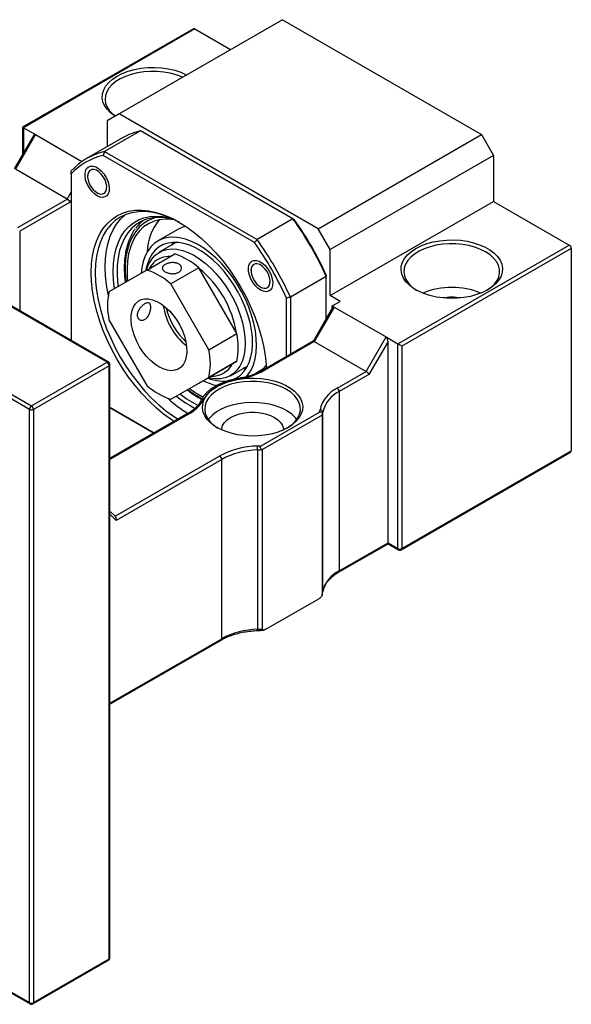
# Model space of a CAD drawing. Header units: millimetres. Extents: x 34 to 283, y 19 to 198.
# Tile 5 of 5: x 227 to 259, y 125 to 183. Entities that reach past the tile are written whole.
import ezdxf

# ---------------------------------------------------------------- set-up
doc = ezdxf.new("R2010")
doc.units = ezdxf.units.MM

msp = doc.modelspace()

# ---------------------------------------------------------------- linework, layer by layer
at = {"color": 7, "linetype": 'Continuous', "lineweight": 25}
for p, q in [((236.9943, 182.391), (226.8937, 176.56)), ((242.2631, 182.9275), (232.5993, 177.3488)), ((242.2631, 182.9275), (254.0482, 176.1241)), ((237.0777, 182.3827), (226.9425, 176.5318)), ((237.0777, 182.3827), (239.1985, 181.1584)), ((231.8922, 162.6551), (201.4866, 180.2078)), ((231.9755, 162.6633), (201.57, 180.2161)), ((227.296, 159.8656), (196.8904, 177.4184)), ((197.0083, 177.6225), (227.4139, 160.0698)), ((232.5993, 177.3488), (231.8922, 176.9404)), ((244.3844, 170.5454), (232.5993, 177.3488)), ((231.8922, 176.9404), (231.8922, 175.4099)), ((227.5534, 176.0978), (226.3979, 174.0964)), ((227.6496, 176.1236), (226.4711, 174.0823)), ((226.8937, 176.56), (226.8937, 174.9552)), ((226.9425, 176.5318), (227.6496, 176.1236)), ((227.6496, 176.1236), (230.4025, 174.5344)), ((233.8648, 176.3461), (231.7435, 175.1215)), ((242.8833, 171.1398), (233.8648, 176.3461)), ((244.3844, 170.5454), (254.0482, 176.1241)), ((254.0482, 176.1241), (254.7553, 174.8994)), ((232.7912, 175.9289), (230.6698, 174.7042)), ((240.607, 169.7325), (231.6627, 174.8959)), ((231.7435, 175.1215), (240.762, 169.9152)), ((254.7553, 174.8994), (245.0915, 169.3206)), ((254.7553, 174.8994), (254.7553, 172.1776)), ((229.5352, 172.3134), (226.4711, 174.0823)), ((229.7709, 173.8034), (229.7709, 163.936)), ((230.7358, 173.7519), (230.7358, 173.6635)), ((231.3014, 172.6837), (231.378, 172.6395)), ((226.6013, 170.6197), (229.5352, 172.3134)), ((229.7019, 172.1375), (226.7191, 170.4156)), ((245.0915, 166.5988), (254.7553, 172.1776)), ((254.7553, 172.1776), (259.2337, 169.5923)), ((242.8833, 171.1398), (240.762, 169.9152)), ((236.0754, 170.5119), (234.8969, 169.8316)), ((245.0915, 169.3206), (244.3844, 170.5454)), ((235.991, 169.7512), (234.9695, 169.1614)), ((235.8623, 169.7535), (235.8578, 169.6743)), ((249.0985, 163.7414), (259.2337, 169.5923)), ((234.2461, 168.109), (235.896, 169.0615)), ((245.0915, 166.5988), (245.0915, 169.3206)), ((259.3515, 169.3882), (249.3342, 163.6053)), ((259.3515, 169.3882), (259.3515, 157.4123)), ((234.2461, 168.109), (231.9998, 166.8118)), ((237.3165, 168.2415), (235.6665, 167.289)), ((239.5627, 164.3509), (237.3165, 168.2415)), ((240.4025, 168.1715), (240.4025, 168.083)), ((237.9128, 163.3984), (235.6665, 167.289)), ((244.8558, 167.7232), (242.7345, 166.4986)), ((244.8558, 165.2428), (244.8558, 167.7232)), ((240.9681, 167.1033), (241.0447, 167.0591)), ((242.4988, 162.9811), (242.4988, 166.4558)), ((242.7345, 166.4986), (242.7345, 163.1172)), ((245.6808, 166.2586), (245.0915, 166.5988)), ((245.2094, 165.9865), (245.6808, 166.2586)), ((245.231, 165.8927), (244.0755, 163.8913)), ((245.3272, 165.9185), (244.1487, 163.8772)), ((245.2094, 165.9865), (245.3272, 165.9185)), ((245.2094, 165.8552), (245.2094, 165.9865)), ((245.3272, 165.9185), (248.3914, 164.1496)), ((231.9998, 165.1716), (234.2461, 161.2809)), ((237.9128, 163.3984), (239.5627, 164.3509)), ((244.0797, 163.8937), (241.1315, 162.1918)), ((244.1487, 163.8772), (241.2148, 162.1835)), ((244.1487, 163.8772), (247.2129, 162.1083)), ((247.2129, 162.1083), (248.3914, 164.1496)), ((248.5092, 163.8891), (247.3795, 161.9324)), ((248.3914, 164.1496), (249.0985, 163.7414)), ((248.5092, 151.9695), (248.5092, 163.8891)), ((249.0985, 151.6294), (249.0985, 163.7414)), ((249.3342, 163.6053), (249.3342, 151.6294)), ((227.4139, 160.0698), (231.8922, 162.6551)), ((237.3165, 161.4134), (239.5627, 162.7106)), ((239.5627, 162.7106), (237.9128, 161.7581)), ((232.0101, 162.4509), (227.5317, 159.8656)), ((232.0101, 127.3397), (232.0101, 162.4509)), ((232.0589, 127.4077), (232.0589, 162.519)), ((239.1858, 161.8578), (240.2074, 162.4475)), ((240.0956, 162.3009), (239.9683, 162.3095)), ((240.0742, 162.3706), (240.145, 162.3348)), ((240.5243, 161.9184), (240.9084, 162.1401)), ((245.5015, 161.1204), (247.2129, 162.1083)), ((235.6665, 160.4609), (237.9128, 161.7581)), ((235.6665, 160.4609), (237.3165, 161.4134)), ((247.3795, 161.9324), (245.6194, 160.9163)), ((245.6194, 160.9163), (245.6194, 150.3013)), ((227.296, 124.7544), (227.296, 159.8656)), ((227.5317, 159.8656), (227.5317, 124.7544)), ((232.0589, 159.9695), (234.6704, 158.4619)), ((234.6704, 158.4619), (232.0589, 159.9695)), ((241.0065, 157.7091), (244.4626, 159.7042)), ((244.6515, 149.0773), (244.6515, 159.6923)), ((236.6284, 159.5922), (232.0589, 156.9543)), ((244.6201, 159.523), (241.0846, 157.482)), ((244.6201, 159.523), (244.6201, 148.908)), ((240.7914, 157.4639), (240.7914, 146.8489)), ((241.0846, 146.867), (241.0846, 157.482)), ((249.3342, 151.6294), (259.3515, 157.4123)), ((238.6712, 156.9052), (232.4218, 153.2975)), ((238.6712, 146.2901), (238.6712, 156.9052)), ((249.2997, 151.5531), (259.2825, 157.316)), ((232.3871, 153.5179), (232.0589, 153.8453)), ((245.5849, 150.2249), (248.5092, 151.9132)), ((245.6194, 150.3013), (248.5092, 151.9695)), ((248.5092, 151.9695), (249.0985, 151.6294)), ((248.5092, 151.9132), (249.133, 151.5531)), ((241.2889, 146.8488), (244.4158, 148.654)), ((244.6507, 149.0638), (244.6515, 149.0773)), ((232.0589, 142.4166), (238.6366, 146.2138)), ((196.8904, 142.3072), (227.296, 124.7544)), ((196.925, 142.2308), (227.3305, 124.6781)), ((227.4972, 124.6781), (231.9755, 127.2634)), ((227.5317, 124.7544), (232.0101, 127.3397))]:
    msp.add_line(p, q, dxfattribs=at)
at = {"color": 8, "linetype": 'Continuous', "lineweight": 25}
for p, q in [((226.9425, 176.5318), (226.9425, 175.0397)), ((229.5352, 172.3134), (229.7709, 172.7217)), ((229.7709, 172.2571), (229.7019, 172.1375)), ((226.7191, 170.4156), (226.7191, 165.6978)), ((235.7157, 169.5922), (235.8071, 169.7519)), ((236.7117, 159.5839), (232.0589, 156.8979)), ((232.367, 153.538), (238.5533, 157.1093)), ((232.4218, 153.2975), (232.0589, 153.6594)), ((232.0589, 142.473), (238.6712, 146.2901))]:
    msp.add_line(p, q, dxfattribs=at)
at = {"color": 7, "linetype": 'Continuous', "lineweight": 25, "flags": 128}
for points in [[(232.3665, 177.2143), (232.3417, 177.2305), (232.0942, 177.4189), (231.8936, 177.6249), (231.7434, 177.8448), (231.6464, 178.0744), (231.6045, 178.3096), (231.6185, 178.5458), (231.6881, 178.7787), (231.812, 179.004), (231.9878, 179.2175), (232.2124, 179.4152), (232.4815, 179.5933), (232.7901, 179.7487), (233.1325, 179.8783), (233.5022, 179.9798), (233.8925, 180.0513), (234.296, 180.0915), (234.7052, 180.0995), (235.1125, 180.0754), (235.5103, 180.0194), (235.8912, 179.9327), (236.2482, 179.8168), (236.5744, 179.674), (236.6025, 179.6597)], [(236.3561, 179.5175), (236.3079, 179.5389), (235.9764, 179.6632), (235.6182, 179.7596), (235.2402, 179.8263), (234.8497, 179.862), (234.4545, 179.866), (234.0622, 179.8382), (233.6804, 179.7791), (233.3165, 179.69), (232.9777, 179.5724), (232.6705, 179.4288), (232.4009, 179.262), (232.1742, 179.075), (231.9947, 178.8717), (231.866, 178.6559), (231.7906, 178.4319), (231.7699, 178.2041), (231.8043, 177.9767), (231.8933, 177.7544), (232.0349, 177.5413), (232.2266, 177.3418), (232.3771, 177.2204)], [(231.3015, 172.5068), (231.1357, 172.6248), (230.9789, 172.7813), (230.8394, 172.9677), (230.7249, 173.1741), (230.6414, 173.3892), (230.5936, 173.6015), (230.5839, 173.7995), (230.6128, 173.9726), (230.6789, 174.1114), (230.7786, 174.2085), (230.9065, 174.2585), (231.0557, 174.2589), (231.2181, 174.2096), (231.385, 174.1133), (231.5474, 173.9751), (231.6966, 173.8024), (231.8244, 173.6047), (231.9241, 173.3926), (231.9902, 173.1774), (232.0192, 172.9709), (232.0095, 172.7841), (231.9616, 172.627), (231.8782, 172.5083), (231.7636, 172.4342), (231.6242, 172.4088), (231.4673, 172.4334), (231.3015, 172.5068)], [(230.7694, 173.4226), (230.8371, 173.232), (230.9366, 173.0485), (231.0609, 172.8847), (231.2016, 172.7517), (231.3491, 172.6585), (231.4934, 172.6116), (231.6246, 172.6142), (231.7337, 172.666), (231.8135, 172.7635), (231.8583, 172.9001), (231.8652, 173.0664), (231.8337, 173.2512), (231.7659, 173.4418), (231.6665, 173.6253), (231.5422, 173.7892), (231.4015, 173.9222), (231.254, 174.0153), (231.1097, 174.0622), (230.9785, 174.0596), (230.8693, 174.0079), (230.7896, 173.9103), (230.7447, 173.7738), (230.7378, 173.6074), (230.7694, 173.4226)], [(235.8566, 159.1466), (235.6829, 159.2611), (235.2344, 159.5882), (234.7928, 159.9562), (234.3613, 160.3623), (233.9434, 160.8035), (233.5421, 161.2763), (233.1606, 161.7773), (232.8017, 162.3025), (232.4682, 162.8479), (232.1626, 163.4095), (231.8872, 163.9829), (231.6441, 164.5638), (231.4352, 165.1477), (231.2621, 165.7303), (231.1261, 166.307), (231.0282, 166.8736), (230.9691, 167.4256), (230.9494, 167.9588), (230.9691, 168.4693), (231.0282, 168.9531), (231.1261, 169.4066), (231.2621, 169.8263), (231.4352, 170.209), (231.6441, 170.5518), (231.8872, 170.852), (232.1626, 171.1075), (232.4682, 171.3162), (232.8017, 171.4766), (233.1606, 171.5874), (233.5421, 171.6478), (233.9434, 171.6574), (234.3613, 171.616), (234.7928, 171.524), (235.2344, 171.3821), (235.6829, 171.1914), (236.1349, 170.9533), (236.5868, 170.6696), (237.0353, 170.3425), (237.477, 169.9745), (237.9084, 169.5683), (238.3263, 169.1272), (238.7276, 168.6543), (239.1091, 168.1534), (239.468, 167.6282), (239.8015, 167.0827), (240.1071, 166.5212), (240.3825, 165.9478), (240.6256, 165.3669), (240.8345, 164.7829), (241.0076, 164.2004), (241.1436, 163.6236), (241.2415, 163.0571), (241.3006, 162.5051), (241.3129, 162.2965)], [(236.195, 170.9182), (235.811, 171.1179), (235.3727, 171.3043), (234.9411, 171.443), (234.5195, 171.5329), (234.1111, 171.5733), (233.7189, 171.564), (233.3461, 171.5049), (232.9953, 171.3966), (232.6694, 171.2399), (232.3707, 171.0359), (232.1016, 170.7863), (231.864, 170.4928), (231.6599, 170.1578), (231.4907, 169.7839), (231.3578, 169.3737), (231.2621, 168.9306), (231.2044, 168.4577), (231.1851, 167.9588), (231.2044, 167.4377), (231.2621, 166.8982), (231.3578, 166.3446), (231.4907, 165.7809), (231.6599, 165.2116), (231.864, 164.641), (232.1016, 164.0733), (232.3707, 163.5129), (232.6694, 162.9641), (232.9953, 162.431), (233.3461, 161.9178), (233.7189, 161.4282), (234.1111, 160.9661), (234.5195, 160.535), (234.9411, 160.1381), (235.3727, 159.7784), (235.811, 159.4587), (236.0875, 159.28)], [(231.961, 166.6178), (231.947, 166.6847), (231.8514, 167.2384), (231.7937, 167.7778), (231.7744, 168.299), (231.7937, 168.7979), (231.8514, 169.2707), (231.947, 169.7139), (232.08, 170.124), (232.2492, 170.498), (232.4533, 170.833), (232.6908, 171.1264), (232.96, 171.3761), (232.9764, 171.3891)], [(232.325, 166.9996), (232.324, 167.0064), (232.2654, 167.5258), (232.2458, 168.0269), (232.2654, 168.5053), (232.324, 168.9569), (232.4212, 169.378), (232.5561, 169.765), (232.7276, 170.1145), (232.9342, 170.4235), (233.1741, 170.6894), (233.4453, 170.91), (233.7455, 171.0834), (234.0721, 171.208), (234.4224, 171.2829), (234.7933, 171.3073), (235.1816, 171.2811), (235.5842, 171.2046), (235.6738, 171.1811)], [(235.8758, 171.085), (235.7165, 171.1275), (235.319, 171.2006), (234.9361, 171.2231), (234.5709, 171.1948), (234.2266, 171.116), (233.9064, 170.9873), (233.6131, 170.8099), (233.3491, 170.5852), (233.1169, 170.3154), (232.9185, 170.0028), (232.7556, 169.65), (232.6296, 169.2603), (232.5416, 168.837), (232.4925, 168.3839), (232.4827, 167.9049), (232.5122, 167.4043), (232.5444, 167.1263)], [(235.8758, 171.085), (235.6869, 171.1095), (235.3164, 171.1211), (234.9644, 171.0815), (234.6344, 170.9912), (234.3294, 170.851), (234.0522, 170.6621), (233.8055, 170.4265), (233.5916, 170.1462), (233.4124, 169.8238), (233.2696, 169.4625), (233.1646, 169.0655), (233.0983, 168.6366), (233.0714, 168.1798), (233.0841, 167.6993), (233.1054, 167.4503)], [(240.4374, 165.4428), (240.2723, 165.9125), (240.0738, 166.3791), (239.844, 166.8374), (239.5855, 167.2822), (239.3012, 167.7085), (238.9944, 168.1114), (238.6686, 168.4864), (238.3274, 168.8291), (237.9748, 169.1358), (237.6146, 169.403), (237.2511, 169.6276), (236.8882, 169.8071), (236.5301, 169.9394), (236.181, 170.0231), (235.8446, 170.0571), (235.5249, 170.0412), (235.2255, 169.9755), (234.9497, 169.8608), (234.7007, 169.6982), (234.4813, 169.4898), (234.294, 169.2378), (234.1409, 168.9451), (234.0238, 168.615), (233.9439, 168.2513), (233.9055, 167.9123)], [(240.2219, 165.4568), (240.0623, 165.9094), (239.8693, 166.3588), (239.6453, 166.7995), (239.393, 167.2262), (239.1154, 167.6337), (238.816, 168.0171), (238.4983, 168.3718), (238.1663, 168.6933), (237.8239, 168.9778), (237.4752, 169.2219), (237.1247, 169.4226), (236.7764, 169.5774), (236.4346, 169.6845), (236.1035, 169.7426), (235.7871, 169.7509), (235.4892, 169.7094), (235.2135, 169.6186), (234.9632, 169.4796), (234.7415, 169.294), (234.551, 169.0641), (234.394, 168.7928), (234.2725, 168.4832), (234.1879, 168.1392), (234.1758, 168.0684)], [(254.4018, 166.939), (254.0932, 166.7836), (253.7508, 166.654), (253.381, 166.5525), (252.9908, 166.481), (252.5873, 166.4408), (252.178, 166.4327), (251.7707, 166.4569), (251.3729, 166.5129), (250.992, 166.5996), (250.6351, 166.7154), (250.3089, 166.8583), (250.0193, 167.0254), (249.7719, 167.2138), (249.5712, 167.4198), (249.421, 167.6397), (249.3241, 167.8693), (249.2822, 168.1045), (249.2962, 168.3407), (249.3658, 168.5736), (249.4896, 168.7989), (249.6655, 169.0124), (249.8901, 169.21), (250.1591, 169.3882), (250.4678, 169.5436), (250.8101, 169.6732), (251.1799, 169.7747), (251.5702, 169.8462), (251.9737, 169.8864), (252.3829, 169.8944), (252.7902, 169.8703), (253.188, 169.8143), (253.5689, 169.7276), (253.9258, 169.6117), (254.2521, 169.4689), (254.5416, 169.3018), (254.789, 169.1134), (254.9897, 168.9074), (255.1399, 168.6875), (255.2368, 168.4579), (255.2787, 168.2227), (255.2647, 167.9865), (255.1952, 167.7535), (255.0713, 167.5283), (254.8954, 167.3148), (254.6709, 167.1171), (254.4018, 166.939)], [(254.2839, 169.1841), (253.9856, 169.3338), (253.6541, 169.4581), (253.2958, 169.5545), (252.9178, 169.6212), (252.5274, 169.6569), (252.1322, 169.6609), (251.7398, 169.6331), (251.358, 169.574), (250.9942, 169.4849), (250.6553, 169.3673), (250.3481, 169.2237), (250.0786, 169.0569), (249.8518, 168.8699), (249.6724, 168.6666), (249.5437, 168.4508), (249.4683, 168.2268), (249.4476, 167.999), (249.482, 167.7716), (249.5709, 167.5493), (249.7126, 167.3362), (249.9042, 167.1367), (250.1421, 166.9544), (250.2194, 166.9051)], [(234.683, 168.9434), (234.9011, 169.1193), (235.1476, 169.2482), (235.4193, 169.3283), (235.7125, 169.3587), (236.0236, 169.3389), (236.3484, 169.2691), (236.6827, 169.1503), (237.0222, 168.9841), (237.3624, 168.7726), (237.6988, 168.5185), (238.0272, 168.2253), (238.3432, 167.8966), (238.6427, 167.5368), (238.9218, 167.1505), (239.1769, 166.7429), (239.4045, 166.3192), (239.6019, 165.885), (239.7663, 165.4458), (239.8957, 165.0075), (239.9884, 164.5757), (240.0431, 164.1561), (240.0592, 163.7542), (240.0363, 163.3751), (239.975, 163.0239), (239.8758, 162.705), (239.7402, 162.4228), (239.5698, 162.1807), (239.367, 161.9821), (239.1343, 161.8294), (238.8748, 161.7248), (238.5919, 161.6694), (238.2892, 161.6642), (237.9708, 161.709), (237.8698, 161.733)], [(254.3415, 166.9051), (254.3526, 166.912), (254.6014, 167.0893), (254.805, 167.2849), (254.9594, 167.495), (255.0617, 167.7154), (255.1099, 167.9419), (255.103, 168.1701), (255.0412, 168.3954), (254.9256, 168.6137), (254.7586, 168.8205), (254.5433, 169.0119), (254.2839, 169.1841)], [(234.6366, 168.5359), (234.4586, 168.3242), (234.3694, 168.1802)], [(240.9682, 166.9263), (240.8024, 167.0444), (240.6456, 167.2009), (240.5061, 167.3873), (240.3916, 167.5936), (240.3081, 167.8087), (240.2602, 168.021), (240.2505, 168.219), (240.2795, 168.3921), (240.3456, 168.5309), (240.4453, 168.628), (240.5732, 168.6781), (240.7223, 168.6785), (240.8847, 168.6292), (241.0517, 168.5328), (241.2141, 168.3946), (241.3632, 168.222), (241.4911, 168.0243), (241.5908, 167.8121), (241.6569, 167.597), (241.6859, 167.3904), (241.6762, 167.2036), (241.6283, 167.0466), (241.5448, 166.9278), (241.4303, 166.8538), (241.2908, 166.8284), (241.134, 166.853), (240.9682, 166.9263)], [(240.7764, 168.4817), (240.6452, 168.4792), (240.536, 168.4274), (240.4563, 168.3299), (240.4114, 168.1933), (240.4045, 168.027), (240.436, 167.8422), (240.5038, 167.6515), (240.6032, 167.468), (240.7275, 167.3042), (240.8682, 167.1712), (241.0158, 167.0781), (241.16, 167.0312), (241.2912, 167.0337), (241.4004, 167.0855), (241.4801, 167.183), (241.525, 167.3196), (241.5319, 167.486), (241.5004, 167.6708), (241.4326, 167.8614), (241.3332, 168.0449), (241.2088, 168.2087), (241.0681, 168.3417), (240.9206, 168.4348), (240.7764, 168.4817)], [(234.9563, 162.3797), (234.7044, 162.5475), (234.4585, 162.7559), (234.2242, 163.0002), (234.0071, 163.2746), (233.8122, 163.5727), (233.6442, 163.8874), (233.5069, 164.2115), (233.4035, 164.5374), (233.3366, 164.8573), (233.3076, 165.1638), (233.3173, 165.4496), (233.3654, 165.7082), (233.4508, 165.9335), (233.5714, 166.1201), (233.7246, 166.2636), (233.9066, 166.3608), (234.1132, 166.4094), (234.3395, 166.4081), (234.5804, 166.3571), (234.83, 166.2575), (235.0826, 166.1117), (235.3322, 165.9231), (235.5731, 165.696), (235.7994, 165.4359), (236.006, 165.1488), (236.188, 164.8415), (236.3412, 164.5211), (236.4618, 164.1952), (236.5472, 163.8714), (236.5953, 163.5573), (236.605, 163.2602), (236.576, 162.9872), (236.5091, 162.7446), (236.4058, 162.538), (236.2685, 162.3725), (236.1004, 162.2517), (235.9055, 162.1786), (235.6884, 162.1549), (235.4541, 162.1811), (235.2082, 162.2567), (234.9563, 162.3797)], [(237.8422, 161.717), (238.0223, 161.6543), (238.3593, 161.5716), (238.6835, 161.5384), (238.9911, 161.555), (239.2784, 161.6212), (239.5418, 161.7363), (239.7781, 161.8989), (239.9845, 162.1069), (240.1585, 162.3579), (240.298, 162.6488), (240.4013, 162.9761), (240.467, 163.3358), (240.4945, 163.7235), (240.4833, 164.1346), (240.4337, 164.564), (240.3462, 165.0065), (240.2219, 165.4568)], [(240.1241, 161.7778), (240.2432, 161.9223), (240.4137, 162.195), (240.549, 162.5069), (240.6476, 162.8543), (240.7085, 163.2333), (240.7309, 163.6396), (240.7146, 164.0687), (240.6598, 164.5157), (240.567, 164.9754), (240.4374, 165.4428)], [(242.5931, 158.7883), (242.2879, 158.6347), (241.9493, 158.5065), (241.5837, 158.4061), (241.1978, 158.3354), (240.7987, 158.2957), (240.3941, 158.2877), (239.9913, 158.3116), (239.5979, 158.3669), (239.2212, 158.4527), (238.8683, 158.5672), (238.5456, 158.7085), (238.2593, 158.8738), (238.0147, 159.06), (237.8162, 159.2637), (237.6677, 159.4812), (237.5718, 159.7083), (237.5304, 159.9408), (237.5442, 160.1744), (237.613, 160.4048), (237.7355, 160.6276), (237.9094, 160.8387), (238.1315, 161.0341), (238.3976, 161.2103), (238.7028, 161.3639), (239.0414, 161.4921), (239.407, 161.5925), (239.793, 161.6632), (240.192, 161.7029), (240.5966, 161.7109), (240.9994, 161.687), (241.3928, 161.6317), (241.7695, 161.5459), (242.1224, 161.4314), (242.4451, 161.2901), (242.7314, 161.1248), (242.976, 160.9386), (243.1745, 160.7348), (243.323, 160.5174), (243.4189, 160.2903), (243.4603, 160.0578), (243.4465, 159.8242), (243.3777, 159.5938), (243.2552, 159.371), (243.0813, 159.1599), (242.8592, 158.9645), (242.5931, 158.7883)], [(242.4988, 161.047), (242.2005, 161.1967), (241.869, 161.321), (241.5107, 161.4174), (241.1327, 161.4841), (240.7423, 161.5198), (240.3471, 161.5238), (239.9547, 161.496), (239.5729, 161.437), (239.209, 161.3478), (238.8702, 161.2303), (238.563, 161.0867), (238.2934, 160.9198), (238.0667, 160.7328), (237.8873, 160.5295), (237.7586, 160.3138), (237.6831, 160.0898), (237.6625, 159.8619), (237.6969, 159.6345), (237.7858, 159.4122), (237.9275, 159.1992), (238.1191, 158.9996), (238.357, 158.8173), (238.4455, 158.7613)], [(242.5452, 158.7613), (242.5675, 158.7749), (242.8163, 158.9522), (243.0199, 159.1479), (243.1743, 159.3579), (243.2766, 159.5783), (243.3248, 159.8048), (243.3179, 160.033), (243.2561, 160.2584), (243.1405, 160.4766), (242.9734, 160.6834), (242.7582, 160.8748), (242.4988, 161.047)], [(243.113, 159.2644), (243.0199, 159.381), (242.8163, 159.5766), (242.5675, 159.7539), (242.2784, 159.9095), (241.9546, 160.0404), (241.6024, 160.144), (241.2287, 160.2183), (240.8406, 160.2618), (240.4459, 160.2738), (240.0521, 160.2539), (239.667, 160.2026), (239.2979, 160.1208), (238.9522, 160.0102), (238.6365, 159.8728), (238.357, 159.7115), (238.1191, 159.5292), (237.9275, 159.3296), (237.8778, 159.2644)], [(238.662, 158.6384), (238.669, 158.7306), (238.7245, 158.9123), (238.8338, 159.0857), (238.9936, 159.2454), (239.199, 159.3868), (239.4438, 159.5053), (239.7206, 159.5976), (240.0209, 159.6607), (240.3356, 159.6927), (240.6551, 159.6927), (240.9699, 159.6607), (241.2702, 159.5976), (241.5469, 159.5053), (241.7917, 159.3868), (241.9971, 159.2454), (242.1569, 159.0857), (242.2662, 158.9123), (242.3217, 158.7306), (242.3287, 158.6384)], [(248.5092, 151.9132), (248.5092, 151.9132), (248.5092, 151.9169), (248.5092, 151.9278), (248.5092, 151.9456), (248.5092, 151.9695)]]:
    msp.add_lwpolyline(points, dxfattribs=at)
at = {"color": 8, "linetype": 'Continuous', "lineweight": 25, "flags": 128}
for points in [[(234.8415, 171.2208), (234.6551, 171.1717), (234.3386, 171.0446), (234.049, 170.8685), (233.789, 170.6452), (233.5609, 170.3766), (233.3667, 170.0652), (233.2084, 169.7137), (233.0872, 169.3254), (233.0042, 168.9037), (232.9603, 168.4526), (232.9558, 167.976), (232.9908, 167.4784), (233.0009, 167.3899)], [(240.116, 162.2878), (239.9799, 162.2867), (239.9321, 162.2886)], [(239.6585, 161.6952), (239.6602, 161.6953), (239.6679, 161.6919), (239.6764, 161.6823), (239.6852, 161.6668)]]:
    msp.add_lwpolyline(points, dxfattribs=at)
at = {"color": 7, "linetype": 'Continuous', "lineweight": 25}
for centre, radius, start, end in [((237.0288, 182.3146), 0.0838, 54.381972, 114.307313), ((234.6984, 172.6108), 3.8271, 102.581138, 119.89114), ((232.5651, 171.4211), 3.7905, 102.519574, 137.491177), ((232.5006, 171.2608), 3.7304, 102.979103, 137.031649), ((235.4143, 169.252), 2.2623, 127.474682, 143.945784), ((237.5724, 169.0461), 3.3104, 142.070418, 177.504063), ((227.3108, 159.8713), 19.2219, 24.109916, 35.890084), ((227.5884, 160.0316), 18.9412, 24.267807, 35.732193), ((236.9005, 169.0771), 1.6551, 102.237824, 119.901898), ((225.2314, 158.6709), 18.9412, 24.267807, 35.732193), ((225.1894, 158.6467), 19.2219, 24.109916, 35.890084), ((259.0957, 169.3765), 0.2561, 2.605465, 57.394597), ((234.6357, 165.238), 4.0258, 48.249002, 71.756374), ((236.0773, 167.6014), 1.9352, 136.094575, 165.549913), ((235.5938, 167.533), 1.3863, 87.761282, 133.662358), ((232.9858, 164.2855), 4.0258, 48.249002, 71.756374), ((233.3871, 163.3791), 6.2376, 9.280344, 50.719656), ((235.9422, 165.9917), 4.0268, 168.248215, 191.751785), ((252.2805, 162.5983), 4.4861, 67.505679, 112.494312), ((252.2805, 163.3925), 3.108, 80.455301, 99.544734), ((238.894, 166.5582), 3.7213, 188.321644, 231.672981), ((239.3954, 166.8476), 4.1215, 193.693736, 226.300887), ((235.6203, 163.5307), 4.0268, 348.248215, 11.751785), ((233.9704, 162.5782), 4.0268, 348.248215, 11.751785), ((231.7542, 162.4393), 0.2561, 2.60432, 57.39568), ((231.8922, 162.519), 0.1667, 0, 60.002688), ((238.0856, 163.2193), 1.3913, 267.948156, 332.062596), ((239.0229, 166.1498), 4.5316, 278.403073, 298.92672), ((240.0767, 163.5743), 1.6578, 300.107334, 317.742239), ((239.0259, 164.4458), 3.2304, 243.25346, 258.976053), ((239.8788, 158.9313), 2.7423, 94.049651, 145.944972), ((236.9269, 164.2844), 4.0258, 228.249002, 251.756374), ((240.2096, 165.7845), 5.8113, 233.732681, 243.152606), ((246.294, 159.4493), 1.8495, 115.371741, 167.955959), ((246.3741, 159.3248), 1.7614, 115.371667, 167.956015), ((245.3635, 160.9046), 0.2561, 2.605666, 57.394396), ((241.1069, 166.7361), 8.3822, 227.820181, 238.156754), ((240.2461, 165.9586), 6.8042, 231.297595, 242.443407), ((240.1488, 165.8129), 6.3941, 231.985681, 243.272675), ((235.7018, 161.5028), 2.1685, 297.759534, 331.465668), ((227.5519, 159.854), 0.2561, 122.604298, 177.396195), ((227.4139, 160.0931), 0.2562, 242.607999, 297.391508), ((227.2759, 159.854), 0.2561, 2.60432, 57.39568), ((243.123, 160.0036), 1.3726, 347.401018, 352.953652), ((244.4915, 159.6743), 0.161, 6.418714, 92.208302), ((243.2258, 159.8688), 1.4365, 346.073276, 352.944037), ((240.8883, 152.7662), 4.9309, 91.26364, 118.263933), ((240.8949, 152.769), 4.6961, 91.263581, 118.264001), ((240.4978, 164.5517), 6.8615, 272.352972, 274.251404), ((238.5196, 157.4643), 2.2717, 359.98937, 5.852441), ((240.4987, 164.5903), 7.1324, 272.35142, 274.711726), ((238.4153, 156.8935), 0.2561, 2.605666, 57.394396), ((249.2163, 151.8568), 0.2562, 242.609816, 297.390184), ((249.2163, 151.6974), 0.1667, 240.002688, 299.997312), ((246.3741, 148.7097), 1.7614, 115.371667, 167.956015), ((243.2258, 149.2537), 1.4365, 346.073276, 352.944037), ((240.8949, 142.1539), 4.6961, 91.263581, 118.264001), ((240.4987, 153.9753), 7.1324, 272.35142, 274.711726), ((231.8922, 127.4077), 0.1667, 299.997312, 0), ((227.4139, 124.9818), 0.2562, 242.607999, 297.391508), ((227.4139, 124.8224), 0.1667, 240.002688, 299.997312)]:
    msp.add_arc(centre, radius, start, end, dxfattribs=at)
at = {"color": 8, "linetype": 'Continuous', "lineweight": 25}
for centre, radius, start, end in [((231.941, 162.5869), 0.0838, 65.690017, 125.619781), ((231.9755, 162.5273), 0.0838, 294.374379, 354.303613), ((241.166, 162.1153), 0.0839, 54.38757, 114.251411), ((240.4488, 166.0446), 6.2735, 232.933258, 242.178351), ((237.5747, 160.3337), 0.1371, 76.466146, 148.989427), ((236.6629, 159.5158), 0.0838, 54.382697, 114.306875), ((249.1802, 151.6203), 0.0822, 173.702418, 234.986527), ((249.2525, 151.6203), 0.0822, 305.014888, 6.297546), ((245.5358, 150.2931), 0.084, 306.023798, 5.591829), ((240.5569, 146.8299), 0.2352, 347.322646, 4.618811), ((238.5843, 146.2835), 0.0871, 306.911434, 4.401001), ((231.9353, 127.3275), 0.0758, 302.098248, 9.215568), ((231.9755, 127.416), 0.0838, 294.374379, 354.303613), ((227.3708, 124.7422), 0.0758, 170.781958, 237.901466), ((227.4569, 124.7422), 0.0758, 302.098248, 9.215568)]:
    msp.add_arc(centre, radius, start, end, dxfattribs=at)
at = {"color": 7, "linetype": 'Continuous', "lineweight": 25}
for centre, major_axis, ratio, start_param, end_param in [((227.0603, 176.4637), (0.1667, -0.0962), 0.0000704, 2.3562351, 3.1416333), ((227.6496, 175.9311), (-0.0542, 0.2022), 0.5176381, 5.8056036, 6.7608819), ((229.584, 172.2055), (-0.1216, 0.1216), 0.3178882, 3.8420914, 5.4128877), ((245.3272, 165.726), (-0.0542, 0.2022), 0.5176381, 5.8056036, 6.7608819), ((244.1976, 163.7693), (-0.1216, 0.1216), 0.3178882, 5.4128877, 6.1982046), ((248.3914, 163.9571), (-0.0542, 0.2022), 0.5176381, 4.2348073, 5.8056036), ((249.2163, 163.6733), (0.1667, -0.0962), 0.0000704, 0.7854388, 2.3562351), ((247.2617, 162.0004), (-0.1216, 0.1216), 0.3178882, 3.8420914, 5.4128877), ((259.1158, 157.4123), (0.2357, 0), 0.5773815, 5.4977059, 6.2831853), ((232.3039, 153.3655), (0.024, 0.1828), 0.7106043, 4.4256843, 5.7845731)]:
    msp.add_ellipse(centre, major_axis=major_axis, ratio=ratio, start_param=start_param, end_param=end_param, dxfattribs=at)
for points in [[(231.7435, 175.1215), (231.7165, 175.0463), (231.6896, 174.9711), (231.6627, 174.8959)], [(229.7709, 173.8034), (229.7709, 173.8631), (229.7709, 173.9228), (229.7709, 173.9824)], [(242.964, 171.0932), (242.9372, 171.1087), (242.9103, 171.1242), (242.8833, 171.1398)], [(240.762, 169.9152), (240.7103, 169.8542), (240.6587, 169.7933), (240.607, 169.7325)], [(244.8558, 167.8164), (244.8558, 167.7854), (244.8558, 167.7544), (244.8558, 167.7232)], [(242.7345, 166.4986), (242.6559, 166.4844), (242.5774, 166.4701), (242.4988, 166.4558)]]:
    msp.add_open_spline(points, degree=3, dxfattribs=at)
for points, knots in [([(233.5547, 170.5508), (233.5395, 170.5323), (233.4517, 170.4246), (233.3213, 170.1916), (233.1666, 169.8527), (233.0478, 169.478), (232.9627, 169.0746), (232.9126, 168.6446), (232.8991, 168.1915), (232.9148, 167.7657), (232.9504, 167.486), (232.9653, 167.3694)], [0, 0, 0, 0, 0.0259398, 0.1505236, 0.2758424, 0.4018321, 0.5283299, 0.6551515, 0.7821404, 0.909182, 1, 1, 1, 1]), ([(235.748, 169.6109), (235.7543, 169.626), (235.7722, 169.6694), (235.7967, 169.7042), (235.8126, 169.7269)], [0, 0, 0, 0, 0.3487108, 1, 1, 1, 1]), ([(236.075, 168.494), (236.1043, 168.481), (236.1309, 168.4662), (236.1786, 168.433), (236.2, 168.4143), (236.236, 168.3747), (236.2507, 168.3538), (236.2733, 168.3098), (236.2812, 168.2866), (236.2937, 168.2173), (236.2874, 168.1693), (236.2468, 168.0807), (236.2121, 168.0391), (236.1431, 167.9875), (236.1168, 167.9718), (236.0602, 167.9448), (236.0299, 167.9334), (235.9649, 167.9147), (235.9304, 167.9075), (235.8601, 167.8978), (235.8239, 167.8951), (235.7496, 167.8941), (235.7127, 167.8959), (235.6392, 167.9033), (235.6022, 167.9091), (235.5308, 167.9243), (235.4965, 167.9336), (235.4306, 167.9554), (235.3989, 167.9681), (235.312, 168.0093), (235.2628, 168.0421), (235.1911, 168.1125), (235.1679, 168.1507), (235.1552, 168.2084), (235.1546, 168.2281), (235.1607, 168.2667), (235.1673, 168.2858), (235.1876, 168.3236), (235.2014, 168.3423), (235.2352, 168.3778), (235.2552, 168.395), (235.3018, 168.4279), (235.3276, 168.4432), (235.3839, 168.4715), (235.4149, 168.4846), (235.4798, 168.5075), (235.5137, 168.5174), (235.5842, 168.5337), (235.6211, 168.5402), (235.7311, 168.5533), (235.8068, 168.554), (235.9487, 168.5374), (236.0163, 168.52), (236.075, 168.494)], [0, 0, 0, 0, 0.03125, 0.03125, 0.0625, 0.0625, 0.09375, 0.09375, 0.125, 0.125, 0.1875, 0.1875, 0.25, 0.25, 0.28125, 0.28125, 0.3125, 0.3125, 0.34375, 0.34375, 0.375, 0.375, 0.40625, 0.40625, 0.4375, 0.4375, 0.46875, 0.46875, 0.5, 0.5, 0.5625, 0.5625, 0.625, 0.625, 0.65625, 0.65625, 0.6875, 0.6875, 0.71875, 0.71875, 0.75, 0.75, 0.78125, 0.78125, 0.8125, 0.8125, 0.84375, 0.84375, 0.875, 0.875, 0.9375, 0.9375, 1, 1, 1, 1]), ([(234.4704, 165.9702), (234.4731, 165.9423), (234.4738, 165.9127), (234.4713, 165.8499), (234.468, 165.8164), (234.4577, 165.7481), (234.4506, 165.7133), (234.4326, 165.6427), (234.4216, 165.6069), (234.3834, 165.5024), (234.3502, 165.4344), (234.2911, 165.3452), (234.2695, 165.317), (234.2238, 165.2663), (234.1998, 165.2438), (234.1496, 165.2046), (234.123, 165.1879), (234.0698, 165.162), (234.0429, 165.1525), (233.9615, 165.1346), (233.9083, 165.1373), (233.8363, 165.1618), (233.814, 165.1732), (233.7731, 165.2021), (233.7544, 165.2198), (233.7226, 165.26), (233.7093, 165.2825), (233.6882, 165.3323), (233.6806, 165.3596), (233.6676, 165.4448), (233.6718, 165.5085), (233.6967, 165.6051), (233.7082, 165.638), (233.7363, 165.7028), (233.7529, 165.7346), (233.7909, 165.7974), (233.8122, 165.8283), (233.8576, 165.8869), (233.8819, 165.9149), (233.9587, 165.9955), (234.0132, 166.0418), (234.0943, 166.0979), (234.1207, 166.1139), (234.1723, 166.1409), (234.1977, 166.1518), (234.2688, 166.1752), (234.3114, 166.1789), (234.3817, 166.1609), (234.4102, 166.1391), (234.4413, 166.0886), (234.45, 166.0685), (234.4631, 166.0232), (234.4677, 165.998), (234.4704, 165.9702)], [0, 0, 0, 0, 0.03125, 0.03125, 0.0625, 0.0625, 0.09375, 0.09375, 0.125, 0.125, 0.1875, 0.1875, 0.21875, 0.21875, 0.25, 0.25, 0.28125, 0.28125, 0.3125, 0.3125, 0.375, 0.375, 0.40625, 0.40625, 0.4375, 0.4375, 0.46875, 0.46875, 0.5, 0.5, 0.5625, 0.5625, 0.59375, 0.59375, 0.625, 0.625, 0.65625, 0.65625, 0.6875, 0.6875, 0.75, 0.75, 0.78125, 0.78125, 0.8125, 0.8125, 0.875, 0.875, 0.9375, 0.9375, 0.96875, 0.96875, 1, 1, 1, 1]), ([(241.1315, 162.1918), (241.0818, 162.1641), (240.937, 162.0836), (240.6712, 161.9646), (240.3282, 161.8447), (239.9882, 161.7543), (239.7592, 161.7133), (239.6585, 161.6952)], [0, 0, 0, 0, 0.1212592, 0.3530902, 0.5852772, 0.8177665, 1, 1, 1, 1]), ([(239.6585, 161.6952), (239.592, 161.6836), (239.3992, 161.65), (239.0917, 161.573), (238.7475, 161.4565), (238.4298, 161.3143), (238.1434, 161.1487), (237.8929, 160.9615), (237.6838, 160.7549), (237.5421, 160.5664), (237.479, 160.4459), (237.4569, 160.4037)], [0, 0, 0, 0, 0.065148, 0.1886458, 0.3123839, 0.4363727, 0.560635, 0.6851245, 0.8095713, 0.9334481, 1, 1, 1, 1]), ([(236.6323, 161.0185), (236.6821, 160.9792), (236.8622, 160.8371), (237.1486, 160.6471), (237.3846, 160.5165), (237.4876, 160.4595)], [0, 0, 0, 0, 0.1773426, 0.6412481, 1, 1, 1, 1]), ([(237.4569, 160.4037), (237.4384, 160.3682), (237.3832, 160.2624), (237.2569, 160.0902), (237.0629, 159.894), (236.8508, 159.7273), (236.6941, 159.6321), (236.6284, 159.5922)], [0, 0, 0, 0, 0.1210487, 0.359859, 0.5962077, 0.8307709, 1, 1, 1, 1]), ([(244.4626, 159.7042), (244.483, 159.716), (244.5056, 159.7251), (244.5427, 159.7241), (244.5556, 159.7209), (244.5792, 159.7072), (244.5895, 159.6967), (244.6132, 159.6601), (244.6197, 159.6313), (244.625, 159.5765), (244.6236, 159.5493), (244.6201, 159.523)], [0, 0, 0, 0, 0.25, 0.25, 0.375, 0.375, 0.5, 0.5, 0.75, 0.75, 1, 1, 1, 1]), ([(241.0846, 157.482), (241.0601, 157.4921), (241.0363, 157.5043), (240.9913, 157.5363), (240.9695, 157.5565), (240.9496, 157.595), (240.9456, 157.6094), (240.9455, 157.6366), (240.9491, 157.6494), (240.9669, 157.6823), (240.986, 157.6972), (241.0065, 157.7091)], [0, 0, 0, 0, 0.25, 0.25, 0.5, 0.5, 0.625, 0.625, 0.75, 0.75, 1, 1, 1, 1]), ([(244.6507, 149.0637), (244.6563, 149.0996), (244.6733, 149.2088), (244.7372, 149.39), (244.86, 149.6033), (245.0288, 149.8072), (245.24, 149.9984), (245.4334, 150.1354), (245.5552, 150.2074), (245.5849, 150.2249)], [0, 0, 0, 0, 0.0866824, 0.2635362, 0.4377439, 0.6087854, 0.7778492, 0.9460075, 1, 1, 1, 1]), ([(244.6201, 148.908), (244.6201, 148.8956), (244.6176, 148.8816), (244.6085, 148.8536), (244.6021, 148.8397), (244.5797, 148.7996), (244.561, 148.7755), (244.5018, 148.7111), (244.4584, 148.6786), (244.4158, 148.654)], [0, 0, 0, 0, 0.125, 0.125, 0.25, 0.25, 0.5, 0.5, 1, 1, 1, 1]), ([(244.616, 148.8782), (244.6162, 148.879), (244.6346, 148.94), (244.6427, 149.0023), (244.6507, 149.0637)], [0, 0, 0, 0, 0.01312694, 1, 1, 1, 1]), ([(241.2889, 146.8488), (241.2462, 146.8242), (241.2028, 146.8067), (241.1436, 146.8028), (241.1249, 146.8053), (241.1027, 146.8195), (241.0963, 146.8261), (241.0872, 146.8434), (241.0846, 146.8545), (241.0846, 146.867)], [0, 0, 0, 0, 0.5, 0.5, 0.75, 0.75, 0.875, 0.875, 1, 1, 1, 1]), ([(238.6366, 146.2138), (238.6864, 146.2415), (238.8312, 146.322), (239.0969, 146.4409), (239.4398, 146.5612), (239.807, 146.6574), (240.1925, 146.7277), (240.522, 146.7648), (240.7214, 146.775), (240.7864, 146.7783)], [0, 0, 0, 0, 0.0868458, 0.2528821, 0.4191733, 0.5856815, 0.7523969, 0.9192759, 1, 1, 1, 1]), ([(240.7864, 146.7783), (240.8657, 146.782), (240.9945, 146.788), (241.1218, 146.8012), (241.1707, 146.8062)], [0, 0, 0, 0, 0.6155193, 1, 1, 1, 1])]:
    msp.add_open_spline(points, degree=3, knots=knots, dxfattribs=at)

doc.saveas('drawing.dxf')
